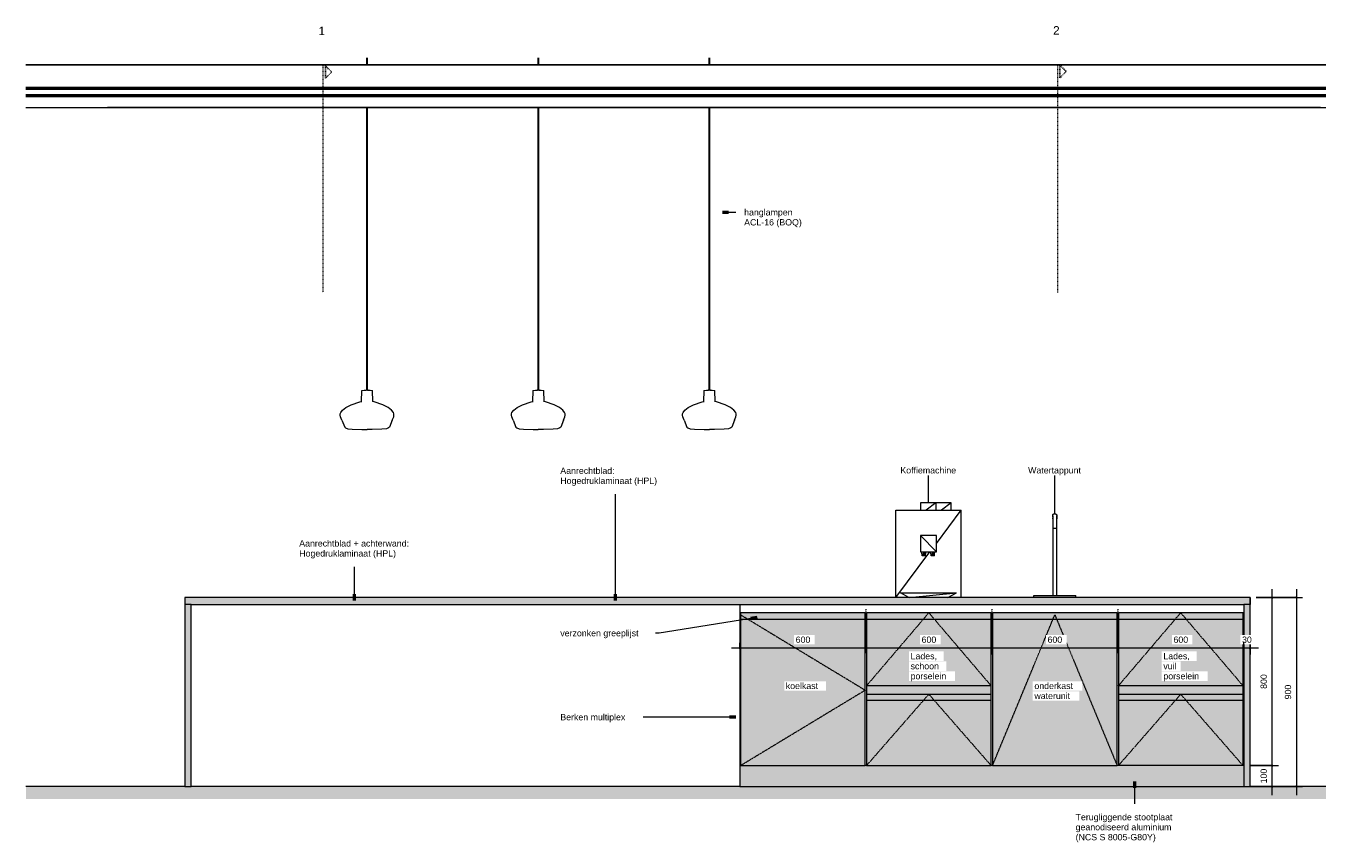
# Model space of a CAD drawing. Header units: millimetres. Extents: x 84717 to 122534, y -9418 to 31956.
# Tile 4 of 5: x 96852 to 103046, y 14711 to 18597. Entities that reach past the tile are written whole.
import ezdxf

# ---------------------------------------------------------------- set-up
doc = ezdxf.new("R2010")
doc.units = ezdxf.units.MM
for name, pattern in [('Dash Dot Dot Small', [7.9375, 3.175, -1.5875, 0, -1.5875, 0, -1.5875]), ('Dash_2_', [6.35, 3.175, -3.175]), ('Overhead xxSmall', [2.579688, 1.5875, -0.992188])]:
    doc.linetypes.add(name, pattern=pattern)
for name, color, linetype, lineweight in [('0-3', 90, 'Continuous', 5), ('A----M-', 8, 'Continuous', 5), ('A----M--20', 8, 'Continuous', 5), ('A09-C---1', 135, 'Dash_2_', 13), ('A09-C---2', 215, 'Dash_2_', 25), ('A09-C---3', 8, 'Dash_2_', 5), ('A09-NT--1', 7, 'Continuous', 50), ('A09-NT--2', 130, 'Continuous', 13), ('A09-NT--3', 7, 'Continuous', 13), ('A23-----1', 254, 'Continuous', 13), ('A23-----2', 250, 'Continuous', 13), ('A35-----1', 250, 'Continuous', 13), ('A35-----2', 7, 'Continuous', 50), ('A35-----3', 90, 'Continuous', 25), ('A59-----1', 8, 'Continuous', 5), ('A69-----1', 8, 'Continuous', 5), ('A79-Y--', 8, 'Continuous', 13), ('A99----', 1, 'Continuous', 5), ('A99-----2', 1, 'Continuous', 13), ('A99-----3', 1, 'Overhead xxSmall', 13), ('A99-----4', 1, 'Continuous', 25), ('A99-----5', 1, 'Dash Dot Dot Small', 5), ('A99--I-', 1, 'Continuous', 5), ('Detail Items-2', 255, 'Continuous', 5)]:
    doc.layers.add(name, color=color, linetype=linetype, lineweight=lineweight)
doc.styles.add('Arial', font='arial.ttf', dxfattribs={"height": 40})
doc.styles.add('Arial_1', font='arial.ttf', dxfattribs={"height": 30})
doc.dimstyles.new('TD_Diagonal_1_5_mm', dxfattribs={"dimscale": 304.8, "dimtxt": 30.607782, "dimasz": 0.026247, "dimexe": 0.098425, "dimexo": 0.098425, "dimgap": 0.052493, "dimtad": 1, "dimdec": 0, "dimzin": 0, "dimdsep": 46, "dimtxsty": 'Arial_1', "dimblk1": 'OBLIQUE', "dimblk2": 'OBLIQUE', "dimsah": 1, "dimcen": 0.09, "dimdle": 0.131234, "dimazin": 2, "dimtfac": 1, "dimtdec": 4, "dimtix": 1, "dimtmove": 0, "dimatfit": 3, "dimfxl": 1, "dimtvp": 1, "dimtfill": 1, "dimtolj": 1, "dimtzin": 0, "dimarcsym": 2})

# ---------------------------------------------------------------- blocks, each defined once
blk = doc.blocks.new('HSR-D_ABT_ARCH_Interieur_rvt-3-Pantry Standard B - Elevation 2')
at = {"layer": 'A23-----1'}
blk.add_hatch(color=256, dxfattribs=at).paths.add_polyline_path([(30722.3, 14916.7), (31114.4, 14916.7), (31114.4, 14975), (24920.5, 14975), (24920.5, 14916.7), (29565.9, 14916.7)])
at = {"layer": 'A23-----2'}
for p, q in [((25677.4, 14975), (24920.5, 14975)), ((28322.3, 14975), (25707.6, 14975)), ((31114.4, 14975), (30752.4, 14975))]:
    blk.add_line(p, q, dxfattribs=at)
at = {"layer": 'A35-----1'}
blk.add_line((24920.5, 18210), (31114.4, 18210), dxfattribs=at)
at = {"layer": 'A35-----2'}
for p, q in [((31114.4, 18300), (24920.5, 18300)), ((31114.4, 18265), (24920.5, 18265))]:
    blk.add_line(p, q, dxfattribs=at)
at = {"layer": 'A35-----3'}
blk.add_line((31114.4, 18413), (24920.5, 18413), dxfattribs=at)
blk = doc.blocks.new('750 Single biophilic lamp - 750 Single biophilic lamp-17191087-Pantry Standard B - Elevation 2')
at = {"layer": 'A79-Y--'}
for p, q in [((26543.1, 18446.5), (26543.1, 18413)), ((26548.1, 18413), (26548.1, 18446.5)), ((26543.1, 18210), (26543.1, 16863.6)), ((26548.1, 16863.6), (26548.1, 18210)), ((26519.5, 16861.4), (26518.2, 16809)), ((26520, 16861.9), (26531.5, 16863.1)), ((26531.5, 16863.1), (26540.6, 16863.6)), ((26541.2, 16863.6), (26540.6, 16863.6)), ((26540.6, 16863.6), (26541.2, 16863.6)), ((26544.7, 16863.6), (26541.9, 16863.6)), ((26543.2, 16863.6), (26543.1, 16863.6)), ((26548, 16863.6), (26544.7, 16863.6)), ((26550.6, 16863.6), (26559.7, 16863.1)), ((26559.7, 16863.1), (26571.2, 16861.9)), ((26573, 16808.8), (26571.7, 16861.4))]:
    blk.add_line(p, q, dxfattribs=at)
at = {"layer": 'A79-Y--', "flags": 128}
for points in [[(26550.6, 16863.6), (26548.7, 16863.6), (26544.7, 16863.6)], [(26548, 16863.6), (26550, 16863.6), (26550.6, 16863.6)], [(26425.9, 16719.9), (26418.7, 16736.1), (26417.3, 16744.2), (26417.9, 16750.9), (26420.1, 16757), (26428.8, 16768.4), (26444.5, 16780.1), (26470.5, 16792.9), (26511, 16807.1), (26520.3, 16809.6)], [(26665.3, 16719.9), (26672.5, 16736.1), (26673.9, 16744.2), (26673.2, 16750.9), (26671, 16757), (26662.4, 16768.4), (26646.6, 16780.1), (26620.7, 16792.9), (26580.1, 16807.1), (26570.8, 16809.6)], [(26425.9, 16719.9), (26439, 16686.6), (26442.8, 16683.6), (26453.6, 16679.7), (26475.2, 16676.8), (26520.8, 16675.1), (26545.6, 16675)], [(26665.3, 16719.9), (26652.2, 16686.6), (26648.4, 16683.6), (26637.6, 16679.7), (26616, 16676.8), (26570.4, 16675.1), (26545.6, 16675)]]:
    blk.add_lwpolyline(points, dxfattribs=at)
blk = doc.blocks.new('750 Single biophilic lamp - 750 Single biophilic lamp-V3-Pantry Standard B - Elevation 2')
at = {"layer": 'A79-Y--'}
for p, q in [((27359, 18446.5), (27359, 18413)), ((27364, 18413), (27364, 18446.5)), ((27359, 18210), (27359, 16863.6)), ((27364, 16863.6), (27364, 18210)), ((27335.4, 16861.4), (27334.1, 16809)), ((27335.9, 16861.9), (27347.4, 16863.1)), ((27347.4, 16863.1), (27356.5, 16863.6)), ((27357.1, 16863.6), (27356.5, 16863.6)), ((27356.5, 16863.6), (27357.1, 16863.6)), ((27360.6, 16863.6), (27357.8, 16863.6)), ((27359.2, 16863.6), (27359, 16863.6)), ((27364, 16863.6), (27360.6, 16863.6)), ((27366.5, 16863.6), (27375.6, 16863.1)), ((27375.6, 16863.1), (27387.1, 16861.9)), ((27388.9, 16808.8), (27387.6, 16861.4))]:
    blk.add_line(p, q, dxfattribs=at)
at = {"layer": 'A79-Y--', "flags": 128}
for points in [[(27366.5, 16863.6), (27364.6, 16863.6), (27360.6, 16863.6)], [(27364, 16863.6), (27365.9, 16863.6), (27366.5, 16863.6)], [(27241.8, 16719.9), (27234.6, 16736.1), (27233.2, 16744.2), (27233.9, 16750.9), (27236.1, 16757), (27244.7, 16768.4), (27260.5, 16780.1), (27286.4, 16792.9), (27327, 16807.1), (27336.2, 16809.6)], [(27481.2, 16719.9), (27488.4, 16736.1), (27489.8, 16744.2), (27489.1, 16750.9), (27486.9, 16757), (27478.3, 16768.4), (27462.6, 16780.1), (27436.6, 16792.9), (27396, 16807.1), (27386.7, 16809.6)], [(27241.8, 16719.9), (27254.9, 16686.6), (27258.7, 16683.6), (27269.5, 16679.7), (27291.1, 16676.8), (27336.7, 16675.1), (27361.5, 16675)], [(27481.2, 16719.9), (27468.1, 16686.6), (27464.3, 16683.6), (27453.5, 16679.7), (27431.9, 16676.8), (27386.3, 16675.1), (27361.5, 16675)]]:
    blk.add_lwpolyline(points, dxfattribs=at)
blk = doc.blocks.new('750 Single biophilic lamp - 750 Single biophilic lamp-V4-Pantry Standard B - Elevation 2')
at = {"layer": 'A79-Y--'}
for p, q in [((28173.9, 18446.5), (28173.9, 18413)), ((28178.9, 18413), (28178.9, 18446.5)), ((28173.9, 18210), (28173.9, 16863.6)), ((28178.9, 16863.6), (28178.9, 18210)), ((28150.3, 16861.4), (28149, 16809)), ((28150.8, 16861.9), (28162.3, 16863.1)), ((28162.3, 16863.1), (28171.4, 16863.6)), ((28172, 16863.6), (28171.4, 16863.6)), ((28171.4, 16863.6), (28172, 16863.6)), ((28175.5, 16863.6), (28172.7, 16863.6)), ((28174, 16863.6), (28173.9, 16863.6)), ((28178.9, 16863.6), (28175.5, 16863.6)), ((28181.4, 16863.6), (28190.5, 16863.1)), ((28190.5, 16863.1), (28202, 16861.9)), ((28203.8, 16808.8), (28202.5, 16861.4))]:
    blk.add_line(p, q, dxfattribs=at)
at = {"layer": 'A79-Y--', "flags": 128}
for points in [[(28181.4, 16863.6), (28179.5, 16863.6), (28175.5, 16863.6)], [(28178.9, 16863.6), (28180.8, 16863.6), (28181.4, 16863.6)], [(28056.7, 16719.9), (28049.5, 16736.1), (28048.1, 16744.2), (28048.7, 16750.9), (28051, 16757), (28059.6, 16768.4), (28075.3, 16780.1), (28101.3, 16792.9), (28141.8, 16807.1), (28151.1, 16809.6)], [(28296.1, 16719.9), (28303.3, 16736.1), (28304.7, 16744.2), (28304, 16750.9), (28301.8, 16757), (28293.2, 16768.4), (28277.4, 16780.1), (28251.5, 16792.9), (28210.9, 16807.1), (28201.6, 16809.6)], [(28056.7, 16719.9), (28069.8, 16686.6), (28073.6, 16683.6), (28084.4, 16679.7), (28106, 16676.8), (28151.6, 16675.1), (28176.4, 16675)], [(28296.1, 16719.9), (28283, 16686.6), (28279.2, 16683.6), (28268.4, 16679.7), (28246.8, 16676.8), (28201.2, 16675.1), (28176.4, 16675)]]:
    blk.add_lwpolyline(points, dxfattribs=at)
blk = doc.blocks.new('Koffiemachine - Koffiemachine-18252382-Pantry Standard B - Elevation 2')
at = {"layer": 'A69-----1'}
for p, q in [((29065.4, 16291.7), (29376, 16291.7)), ((29065.4, 15875), (29065.4, 16291.7)), ((29255.7, 16326.3), (29182.5, 16326.3)), ((29182.5, 16326.3), (29182.5, 16291.7)), ((29255.7, 16326.3), (29209.6, 16291.7)), ((29328.8, 16326.3), (29255.7, 16326.3)), ((29255.7, 16326.3), (29255.7, 16291.7)), ((29257.9, 16133.4), (29376, 16291.7)), ((29328.8, 16326.3), (29282.7, 16291.7)), ((29328.8, 16291.7), (29328.8, 16326.3)), ((29376, 15875), (29376, 16291.7)), ((29257.9, 16092.5), (29182.2, 16171)), ((29182.2, 16171), (29182.2, 16092.5)), ((29257.9, 16171), (29182.2, 16171)), ((29257.9, 16092.5), (29257.9, 16171)), ((29065.4, 15875), (29227.5, 16092.5)), ((29182.2, 16092.5), (29257.9, 16092.5)), ((29190.9, 16074.4), (29189.5, 16092.3)), ((29198.4, 16092.3), (29189.5, 16092.3)), ((29198.4, 16092.3), (29190.9, 16074.4)), ((29198.4, 16074.4), (29190.9, 16074.4)), ((29207.3, 16092.3), (29198.4, 16074.4)), ((29207.3, 16092.3), (29198.4, 16092.3)), ((29198.4, 16092.3), (29198.4, 16074.4)), ((29205.9, 16074.4), (29198.4, 16074.4)), ((29205.9, 16074.4), (29207.3, 16092.3)), ((29233.4, 16074.4), (29232.1, 16092.3)), ((29240.9, 16092.3), (29232.1, 16092.3)), ((29240.9, 16092.3), (29233.4, 16074.4)), ((29240.9, 16074.4), (29233.4, 16074.4)), ((29249.8, 16092.3), (29240.9, 16074.4)), ((29249.8, 16092.3), (29240.9, 16092.3)), ((29240.9, 16092.3), (29240.9, 16074.4)), ((29248.5, 16074.4), (29240.9, 16074.4)), ((29248.5, 16074.4), (29249.8, 16092.3)), ((29086.6, 15898), (29353.8, 15898.2)), ((29127.4, 15875), (29086.6, 15898)), ((29127.7, 15875), (29353.8, 15898.2)), ((29312.6, 15875), (29353.8, 15898.2))]:
    blk.add_line(p, q, dxfattribs=at)
blk = doc.blocks.new('Watertappunt - Watertappunt-18272390-Pantry Standard B - Elevation 2')
at = {"layer": 'A59-----1'}
for p, q in [((29812.2, 16254.1), (29812.2, 16254.2)), ((29812.2, 16250), (29812.2, 16205)), ((29832.2, 16205), (29832.2, 16250)), ((29812.2, 16205), (29812.2, 15885)), ((29822.2, 16205), (29812.2, 16205)), ((29832.2, 16205), (29822.2, 16205)), ((29832.2, 15885), (29832.2, 16205)), ((29722.2, 15885), (29922.2, 15885)), ((29722.2, 15875), (29722.2, 15885)), ((29922.2, 15875), (29922.2, 15885))]:
    blk.add_line(p, q, dxfattribs=at)
at = {"layer": 'A59-----1', "flags": 128}
for points in [[(29812.2, 16265), (29812.2, 16265.4), (29812.2, 16265.8), (29812.2, 16266.2), (29812.3, 16266.6), (29812.4, 16267), (29812.4, 16267.4), (29812.6, 16267.8), (29812.7, 16268.1), (29812.8, 16268.5), (29813, 16268.9), (29813.1, 16269.3), (29813.3, 16269.6), (29813.5, 16270), (29813.7, 16270.3), (29813.9, 16270.6), (29814.1, 16271), (29814.4, 16271.3), (29814.6, 16271.6), (29814.9, 16271.9), (29815.2, 16272.2), (29815.5, 16272.4), (29815.8, 16272.7), (29816.1, 16273), (29816.4, 16273.2), (29816.8, 16273.4), (29817.1, 16273.6), (29817.4, 16273.8), (29817.8, 16274), (29818.2, 16274.2), (29818.5, 16274.3), (29818.9, 16274.5), (29819.3, 16274.6), (29819.7, 16274.7), (29820.1, 16274.8), (29820.5, 16274.9), (29820.9, 16274.9), (29821.3, 16275), (29821.7, 16275), (29822.1, 16275)], [(29812.2, 16265), (29812.2, 16265), (29812.2, 16265), (29812.2, 16264.9), (29812.2, 16264.8), (29812.2, 16264.7), (29812.2, 16264.6), (29812.2, 16264.4), (29812.2, 16264.2), (29812.2, 16264), (29812.2, 16263.8), (29812.2, 16263.6), (29812.2, 16263.3), (29812.2, 16263), (29812.2, 16262.7), (29812.2, 16262.4), (29812.2, 16262), (29812.2, 16261.7), (29812.2, 16261.3), (29812.2, 16260.9), (29812.2, 16260.5), (29812.2, 16260), (29812.2, 16259.6), (29812.2, 16259.1), (29812.2, 16258.6), (29812.2, 16258.1), (29812.2, 16257.6), (29812.2, 16257.1), (29812.2, 16256.5), (29812.2, 16256), (29812.2, 16255.4), (29812.2, 16254.9), (29812.2, 16254.3), (29812.2, 16253.7), (29812.2, 16253.1), (29812.2, 16252.5), (29812.2, 16252), (29812.2, 16251.4), (29812.2, 16250.8), (29812.2, 16250.2), (29812.2, 16250)], [(29812.2, 16258.1), (29812.2, 16258.5), (29812.2, 16259), (29812.2, 16259.4), (29812.2, 16259.9), (29812.2, 16260.3), (29812.2, 16260.8), (29812.2, 16261.2), (29812.2, 16261.6), (29812.2, 16261.9), (29812.2, 16262.3), (29812.2, 16262.6), (29812.2, 16262.9), (29812.2, 16263.2), (29812.2, 16263.5), (29812.2, 16263.8), (29812.2, 16264), (29812.2, 16264.2), (29812.2, 16264.4), (29812.2, 16264.5), (29812.2, 16264.7), (29812.2, 16264.8), (29812.2, 16264.9)], [(29812.2, 16250), (29812.2, 16250.6), (29812.2, 16251.2), (29812.2, 16251.8), (29812.2, 16252.4), (29812.2, 16253), (29812.2, 16253.6), (29812.2, 16254.1)], [(29822.2, 16275), (29822.6, 16275), (29823, 16275), (29823.4, 16274.9), (29823.8, 16274.9), (29824.1, 16274.8), (29824.5, 16274.7), (29824.9, 16274.6), (29825.3, 16274.5), (29825.7, 16274.4), (29826.1, 16274.2), (29826.4, 16274), (29826.8, 16273.9), (29827.1, 16273.7), (29827.5, 16273.5), (29827.8, 16273.3), (29828.1, 16273), (29828.5, 16272.8), (29828.8, 16272.5), (29829.1, 16272.2), (29829.3, 16272), (29829.6, 16271.7), (29829.9, 16271.4), (29830.1, 16271.1), (29830.4, 16270.7), (29830.6, 16270.4), (29830.8, 16270.1), (29831, 16269.7), (29831.2, 16269.4), (29831.3, 16269), (29831.5, 16268.6), (29831.6, 16268.2), (29831.7, 16267.9)], [(29831.7, 16267.9), (29831.9, 16267.5), (29831.9, 16267.1), (29832, 16266.7), (29832.1, 16266.3), (29832.1, 16265.9), (29832.2, 16265.5), (29832.2, 16265.1)], [(29832.2, 16250), (29832.2, 16250.6), (29832.2, 16251.2), (29832.2, 16251.8), (29832.2, 16252.4), (29832.2, 16253), (29832.2, 16253.6), (29832.2, 16254.1), (29832.2, 16254.7), (29832.2, 16255.3), (29832.2, 16255.8), (29832.2, 16256.4), (29832.2, 16256.9), (29832.2, 16257.5), (29832.2, 16258), (29832.2, 16258.5), (29832.2, 16259), (29832.2, 16259.4), (29832.2, 16259.9), (29832.2, 16260.3), (29832.2, 16260.8), (29832.2, 16261.2), (29832.2, 16261.6), (29832.2, 16261.9), (29832.2, 16262.3), (29832.2, 16262.6), (29832.2, 16262.9), (29832.2, 16263.2), (29832.2, 16263.5), (29832.2, 16263.8), (29832.2, 16264), (29832.2, 16264.2), (29832.2, 16264.4), (29832.2, 16264.5), (29832.2, 16264.7), (29832.2, 16264.8), (29832.2, 16264.9), (29832.2, 16264.9), (29832.2, 16265), (29832.2, 16265), (29832.2, 16265)], [(29832.2, 16264.8), (29832.2, 16264.7), (29832.2, 16264.6), (29832.2, 16264.4), (29832.2, 16264.2), (29832.2, 16264), (29832.2, 16263.8), (29832.2, 16263.6), (29832.2, 16263.3), (29832.2, 16263), (29832.2, 16262.7), (29832.2, 16262.4), (29832.2, 16262), (29832.2, 16261.7), (29832.2, 16261.3), (29832.2, 16260.9), (29832.2, 16260.5), (29832.2, 16260), (29832.2, 16259.6), (29832.2, 16259.1), (29832.2, 16258.6), (29832.2, 16258.1), (29832.2, 16257.6), (29832.2, 16257.1), (29832.2, 16256.5), (29832.2, 16256), (29832.2, 16255.4), (29832.2, 16254.9), (29832.2, 16254.3), (29832.2, 16253.7), (29832.2, 16253.1), (29832.2, 16252.5), (29832.2, 16252), (29832.2, 16251.4), (29832.2, 16250.8), (29832.2, 16250.2)]]:
    blk.add_lwpolyline(points, dxfattribs=at)
blk = doc.blocks.new('Detail View - Detail - Detail Number-13476530-Pantry Standard B - Elevation 2')
at = {"layer": 'A09-C---2'}
for p, q in [((26346.8, 18408.3), (26376.8, 18378.3)), ((26346.8, 18408.3), (26346.8, 18348.3)), ((26346.8, 18348.3), (26376.8, 18378.3))]:
    blk.add_line(p, q, dxfattribs=at)
blk = doc.blocks.new('DIMBLOCK16-Pantry Standard B - Elevation 2')
at = {"layer": 'A----M--20', "lineweight": 35}
for p, q in [((102653.8, 15634.8), (102649.8, 15630.8)), ((102653.8, 15634.8), (102657.8, 15638.8)), ((102683.8, 15634.8), (102679.8, 15630.8)), ((102683.8, 15634.8), (102687.8, 15638.8))]:
    blk.add_line(p, q, dxfattribs=at)
at = {"layer": 'A----M--20'}
for p, q in [((102653.8, 15610.2), (102653.8, 15664.8)), ((102723.8, 15634.8), (102653.8, 15634.8)), ((102653.8, 15634.8), (102653.8, 15610.2)), ((102683.8, 15659.1), (102683.8, 15604.8)), ((102683.8, 15634.8), (102683.8, 15659.1))]:
    blk.add_line(p, q, dxfattribs=at)
at = {"layer": 'A----M--20', "color": 0, "insert": (102645.7, 15689.7), "char_height": 30, "width": 55.377, "attachment_point": 1, "line_spacing_factor": 0.941778, "style": 'Arial_1', "bg_fill": 3, "box_fill_scale": 1.25, "bg_fill_color": 256, "bg_fill_true_color": 13158600, "bg_fill_transparency": 0}
blk.add_mtext('30', dxfattribs=at)
blk = doc.blocks.new('_Oblique')
at = {"color": 0, "linetype": 'ByBlock', "lineweight": -2}
blk.add_line((-0.5, -0.5), (0.5, 0.5), dxfattribs=at)
blk = doc.blocks.new('DIMBLOCK17-Pantry Standard B - Elevation 2')
at = {"layer": 'A----M--20', "lineweight": 35}
for p, q in [((102053.8, 15634.8), (102049.8, 15630.8)), ((102053.8, 15634.8), (102057.8, 15638.8)), ((102653.8, 15634.8), (102649.8, 15630.8)), ((102653.8, 15634.8), (102657.8, 15638.8))]:
    blk.add_line(p, q, dxfattribs=at)
at = {"layer": 'A----M--20'}
for p, q in [((102053.8, 15610.2), (102053.8, 15664.8)), ((102653.8, 15634.8), (102053.8, 15634.8)), ((102053.8, 15634.8), (102053.8, 15610.2)), ((102653.8, 15610.2), (102653.8, 15664.8)), ((102653.8, 15634.8), (102653.8, 15610.2))]:
    blk.add_line(p, q, dxfattribs=at)
at = {"layer": 'A----M--20', "color": 0, "insert": (102319.1, 15689.7), "char_height": 30, "width": 83.065, "attachment_point": 1, "line_spacing_factor": 0.941778, "style": 'Arial_1', "bg_fill": 3, "box_fill_scale": 1.25, "bg_fill_color": 256, "bg_fill_true_color": 13158600, "bg_fill_transparency": 0}
blk.add_mtext('600', dxfattribs=at)
blk = doc.blocks.new('DIMBLOCK18-Pantry Standard B - Elevation 2')
at = {"layer": 'A----M--20'}
for p, q in [((101453.8, 15790.2), (101453.8, 15604.8)), ((101453.8, 15634.8), (101453.8, 15790.2)), ((102053.8, 15634.8), (101453.8, 15634.8)), ((102053.8, 15610.2), (102053.8, 15664.8)), ((102053.8, 15634.8), (102053.8, 15610.2))]:
    blk.add_line(p, q, dxfattribs=at)
at = {"layer": 'A----M--20', "lineweight": 35}
for p, q in [((101453.8, 15634.8), (101449.8, 15630.8)), ((101453.8, 15634.8), (101457.8, 15638.8)), ((102053.8, 15634.8), (102049.8, 15630.8)), ((102053.8, 15634.8), (102057.8, 15638.8))]:
    blk.add_line(p, q, dxfattribs=at)
at = {"layer": 'A----M--20', "color": 0, "insert": (101719.1, 15689.7), "char_height": 30, "width": 83.065, "attachment_point": 1, "line_spacing_factor": 0.941778, "style": 'Arial_1', "bg_fill": 3, "box_fill_scale": 1.25, "bg_fill_color": 256, "bg_fill_true_color": 13158600, "bg_fill_transparency": 0}
blk.add_mtext('600', dxfattribs=at)
blk = doc.blocks.new('DIMBLOCK19-Pantry Standard B - Elevation 2')
at = {"layer": 'A----M--20'}
for p, q in [((101453.8, 15790.2), (101453.8, 15604.8)), ((101453.8, 15634.8), (101453.8, 15790.2)), ((100853.8, 15610.2), (100853.8, 15664.8)), ((101453.8, 15634.8), (100853.8, 15634.8)), ((100853.8, 15634.8), (100853.8, 15610.2))]:
    blk.add_line(p, q, dxfattribs=at)
at = {"layer": 'A----M--20', "lineweight": 35}
for p, q in [((100853.8, 15634.8), (100849.8, 15630.8)), ((100853.8, 15634.8), (100857.8, 15638.8)), ((101453.8, 15634.8), (101449.8, 15630.8)), ((101453.8, 15634.8), (101457.8, 15638.8))]:
    blk.add_line(p, q, dxfattribs=at)
at = {"layer": 'A----M--20', "color": 0, "insert": (101119.1, 15689.7), "char_height": 30, "width": 83.065, "attachment_point": 1, "line_spacing_factor": 0.941778, "style": 'Arial_1', "bg_fill": 3, "box_fill_scale": 1.25, "bg_fill_color": 256, "bg_fill_true_color": 13158600, "bg_fill_transparency": 0}
blk.add_mtext('600', dxfattribs=at)
blk = doc.blocks.new('DIMBLOCK20-Pantry Standard B - Elevation 2')
at = {"layer": 'A----M--20'}
for p, q in [((100853.8, 15634.8), (100213.8, 15634.8)), ((100253.8, 15659.1), (100253.8, 15604.8)), ((100253.8, 15634.8), (100253.8, 15659.1)), ((100853.8, 15610.2), (100853.8, 15664.8)), ((100853.8, 15634.8), (100853.8, 15610.2))]:
    blk.add_line(p, q, dxfattribs=at)
at = {"layer": 'A----M--20', "lineweight": 35}
for p, q in [((100253.8, 15634.8), (100249.8, 15630.8)), ((100253.8, 15634.8), (100257.8, 15638.8)), ((100853.8, 15634.8), (100849.8, 15630.8)), ((100853.8, 15634.8), (100857.8, 15638.8))]:
    blk.add_line(p, q, dxfattribs=at)
at = {"layer": 'A----M--20', "color": 0, "insert": (100519.1, 15689.7), "char_height": 30, "width": 83.065, "attachment_point": 1, "line_spacing_factor": 0.941778, "style": 'Arial_1', "bg_fill": 3, "box_fill_scale": 1.25, "bg_fill_color": 256, "bg_fill_true_color": 13158600, "bg_fill_transparency": 0}
blk.add_mtext('600', dxfattribs=at)
blk = doc.blocks.new('DIMBLOCK21-Pantry Standard B - Elevation 2')
at = {"layer": 'A----M--20'}
for p, q in [((102683.8, 15075), (102818.9, 15075)), ((102788.9, 15075), (102683.8, 15075)), ((102788.9, 14935), (102788.9, 15075)), ((102683.8, 14975), (102818.9, 14975)), ((102788.9, 14975), (102683.8, 14975))]:
    blk.add_line(p, q, dxfattribs=at)
at = {"layer": 'A----M--20', "lineweight": 35}
for p, q in [((102788.9, 15075), (102784.9, 15079)), ((102788.9, 15075), (102792.9, 15071)), ((102788.9, 14975), (102784.9, 14979)), ((102788.9, 14975), (102792.9, 14971))]:
    blk.add_line(p, q, dxfattribs=at)
at = {"layer": 'A----M--20', "color": 0, "insert": (102734, 14990.4), "char_height": 30, "width": 83.065, "attachment_point": 1, "rotation": 90, "line_spacing_factor": 0.941778, "style": 'Arial_1', "bg_fill": 3, "box_fill_scale": 1.25, "bg_fill_color": 256, "bg_fill_true_color": 13158600, "bg_fill_transparency": 0}
blk.add_mtext('100', dxfattribs=at)
blk = doc.blocks.new('DIMBLOCK22-Pantry Standard B - Elevation 2')
at = {"layer": 'A----M--20'}
for p, q in [((102713.9, 15875), (102818.9, 15875)), ((102788.9, 15875), (102713.9, 15875)), ((102788.9, 15075), (102788.9, 15915)), ((102683.8, 15075), (102818.9, 15075)), ((102788.9, 15075), (102683.8, 15075))]:
    blk.add_line(p, q, dxfattribs=at)
at = {"layer": 'A----M--20', "lineweight": 35}
for p, q in [((102788.9, 15875), (102784.9, 15879)), ((102788.9, 15875), (102792.9, 15871)), ((102788.9, 15075), (102784.9, 15079)), ((102788.9, 15075), (102792.9, 15071))]:
    blk.add_line(p, q, dxfattribs=at)
at = {"layer": 'A----M--20', "color": 0, "insert": (102734, 15440.4), "char_height": 30, "width": 83.065, "attachment_point": 1, "rotation": 90, "line_spacing_factor": 0.941778, "style": 'Arial_1', "bg_fill": 3, "box_fill_scale": 1.25, "bg_fill_color": 256, "bg_fill_true_color": 13158600, "bg_fill_transparency": 0}
blk.add_mtext('800', dxfattribs=at)
blk = doc.blocks.new('DIMBLOCK23-Pantry Standard B - Elevation 2')
at = {"layer": 'A----M--20'}
for p, q in [((102713.9, 15875), (102934.6, 15875)), ((102904.6, 15875), (102713.9, 15875)), ((102904.6, 15915), (102904.6, 14935)), ((102683.8, 14975), (102934.6, 14975)), ((102904.6, 14975), (102683.8, 14975))]:
    blk.add_line(p, q, dxfattribs=at)
at = {"layer": 'A----M--20', "lineweight": 35}
for p, q in [((102904.6, 15875), (102900.6, 15879)), ((102904.6, 15875), (102908.6, 15871)), ((102904.6, 14975), (102900.6, 14979)), ((102904.6, 14975), (102908.6, 14971))]:
    blk.add_line(p, q, dxfattribs=at)
at = {"layer": 'A----M--20', "color": 0, "insert": (102849.7, 15390.4), "char_height": 30, "width": 83.065, "attachment_point": 1, "rotation": 90, "line_spacing_factor": 0.941778, "style": 'Arial_1', "bg_fill": 3, "box_fill_scale": 1.25, "bg_fill_color": 256, "bg_fill_true_color": 13158600, "bg_fill_transparency": 0}
blk.add_mtext('900', dxfattribs=at)

msp = doc.modelspace()

# ---------------------------------------------------------------- hatches: boundary and pattern name
at = {"layer": 'Detail Items-2'}
for points in [[(99174.7, 15843), (102683.9, 15843), (102683.9, 15875), (97608.9, 15875), (97608.9, 15843), (98400.4, 15843)], [(97608.9, 14975), (97639, 14975), (97639, 15843), (97608.9, 15843)], [(100850.8, 15075), (100850.8, 15803), (100256.8, 15803), (100256.8, 15075)], [(101497.4, 15075), (102050.8, 15075), (102050.8, 15803), (101456.8, 15803), (101456.8, 15075)], [(102653.8, 14975), (102683.9, 14975), (102683.9, 15843), (102653.8, 15843), (102653.8, 15799.1)], [(101410.6, 15415), (101450.8, 15415), (101450.8, 15455), (100856.8, 15455), (100856.8, 15415)], [(102650.8, 15415), (102650.8, 15455), (102056.8, 15455), (102056.8, 15415)], [(101497.4, 14975), (102653.8, 14975), (102653.8, 15075), (100253.8, 15075), (100253.8, 14975), (101456.8, 14975)]]:
    msp.add_hatch(color=256, dxfattribs=at).paths.add_polyline_path(points)
h = msp.add_hatch(color=256, dxfattribs=at)
h.paths.add_polyline_path([(100856.8, 15075), (101450.8, 15075), (101450.8, 15415), (100856.8, 15415)])
h.paths.add_polyline_path([(101410.6, 15455), (101450.8, 15455), (101450.8, 15803), (100856.8, 15803), (100856.8, 15455)])
h = msp.add_hatch(color=256, dxfattribs=at)
h.paths.add_polyline_path([(102056.8, 15075), (102650.8, 15075), (102650.8, 15415), (102056.8, 15415)])
h.paths.add_polyline_path([(102650.8, 15455), (102650.8, 15803), (102056.8, 15803), (102056.8, 15455)])

# ---------------------------------------------------------------- linework, layer by layer
at = {"layer": 'A09-C---1'}
for p, q in [((98266, 18408.3), (98266, 17328)), ((101766, 18410.9), (101766, 17328))]:
    msp.add_line(p, q, dxfattribs=at)
at = {"layer": 'A09-NT--1'}
for p, q in [((100169.8, 17710.1), (100199.8, 17710.1)), ((98417, 15860.9), (98417, 15890.9)), ((99661, 15860.9), (99661, 15890.9)), ((100335.1, 15780.3), (100305.4, 15775.5)), ((100234.4, 15305.7), (100204.4, 15305.7)), ((102133.2, 14999.5), (102133.2, 14969.5))]:
    msp.add_line(p, q, dxfattribs=at)
at = {"layer": 'A09-NT--2'}
for p, q in [((100169.8, 17710.1), (100233.6, 17710.1)), ((99661, 15860.9), (99661, 16367.6)), ((98417, 15860.9), (98417, 16021.6)), ((99868.6, 15705.7), (99805.5, 15705.7)), ((99868.6, 15305.7), (99756.5, 15305.7)), ((100234.4, 15305.7), (99868.6, 15305.7)), ((102133.2, 14999.5), (102133.2, 14892.9))]:
    msp.add_line(p, q, dxfattribs=at)
at = {"layer": 'A99----'}
for p, q in [((97639, 15843), (97608.9, 15843)), ((97608.9, 15843), (97608.9, 14975)), ((97639, 14975), (97639, 15843)), ((100253.8, 15843), (100253.8, 15075)), ((100850.8, 15803), (100256.8, 15803)), ((100256.8, 15803), (100256.8, 15075)), ((100850.8, 15075), (100850.8, 15803)), ((101450.8, 15803), (100856.8, 15803)), ((100856.8, 15803), (100856.8, 15455)), ((101450.8, 15455), (101450.8, 15803)), ((102050.8, 15803), (101456.8, 15803)), ((101456.8, 15803), (101456.8, 15075)), ((102050.8, 15075), (102050.8, 15803)), ((102650.8, 15803), (102056.8, 15803)), ((102056.8, 15803), (102056.8, 15455)), ((102650.8, 15455), (102650.8, 15803)), ((102683.9, 15843), (102653.8, 15843)), ((102653.8, 15843), (102653.8, 14975)), ((102683.9, 14975), (102683.9, 15843)), ((101450.8, 15455), (100856.8, 15455)), ((100856.8, 15455), (100856.8, 15415)), ((101450.8, 15415), (101450.8, 15455)), ((102650.8, 15455), (102056.8, 15455)), ((102056.8, 15455), (102056.8, 15415)), ((102650.8, 15415), (102650.8, 15455)), ((100856.8, 15415), (100856.8, 15075)), ((100856.8, 15415), (101450.8, 15415)), ((101450.8, 15075), (101450.8, 15415)), ((102056.8, 15415), (102056.8, 15075)), ((102056.8, 15415), (102650.8, 15415)), ((102650.8, 15075), (102650.8, 15415)), ((100256.8, 15075), (100850.8, 15075)), ((100856.8, 15075), (101450.8, 15075)), ((101456.8, 15075), (102050.8, 15075)), ((97608.9, 14975), (97639, 14975)), ((102653.8, 14975), (102683.9, 14975))]:
    msp.add_line(p, q, dxfattribs=at)
at = {"layer": 'A99-----2'}
for p, q in [((102683.9, 15875), (97608.9, 15875)), ((97608.9, 15875), (97608.9, 15843)), ((102683.9, 15843), (102683.9, 15875)), ((97639, 15843), (102653.8, 15843)), ((100256.8, 15075), (100253.8, 15075)), ((100253.8, 15075), (100253.8, 14975)), ((100856.8, 15075), (100850.8, 15075)), ((101456.8, 15075), (101450.8, 15075)), ((102653.8, 15075), (102050.8, 15075)), ((100253.8, 14975), (102653.8, 14975))]:
    msp.add_line(p, q, dxfattribs=at)
at = {"layer": 'A99-----3'}
for p, q in [((100856.8, 15455), (101153.8, 15803)), ((101450.8, 15455), (101153.8, 15803)), ((102056.8, 15455), (102353.8, 15803)), ((102650.8, 15455), (102353.8, 15803)), ((100253.8, 15773), (102653.8, 15773)), ((100256.8, 15793.2), (100850.8, 15434.1)), ((101456.8, 15075), (101753.8, 15793.2)), ((101753.8, 15793.2), (102050.8, 15075)), ((100850.8, 15434.1), (100256.8, 15075)), ((100856.8, 15075), (101153.8, 15415)), ((101450.8, 15385), (100856.8, 15385)), ((101450.8, 15075), (101153.8, 15415)), ((102056.8, 15075), (102353.8, 15415)), ((102650.8, 15385), (102056.8, 15385)), ((102650.8, 15075), (102353.8, 15415))]:
    msp.add_line(p, q, dxfattribs=at)
at = {"layer": 'A99-----4'}
for p, q in [((97240.4, 18300), (102940.4, 18300)), ((102900.4, 18265), (97180.4, 18265)), ((97240.4, 18210), (103020.4, 18210)), ((102683.8, 15843), (102683.8, 15875))]:
    msp.add_line(p, q, dxfattribs=at)
at = {"layer": 'A99-----5'}
for p, q in [((100853.8, 15820.2), (100853.8, 15640.2)), ((101453.8, 15820.2), (101453.8, 15640.2)), ((102053.8, 15820.2), (102053.8, 15640.2))]:
    msp.add_line(p, q, dxfattribs=at)
at = {"layer": 'A99--I-'}
for p, q in [((101152.1, 16326.3), (101152.1, 16457.3)), ((101753.6, 16275), (101753.6, 16457.3))]:
    msp.add_line(p, q, dxfattribs=at)

# ---------------------------------------------------------------- block references
at = {"layer": '0-3'}
msp.add_blockref('HSR-D_ABT_ARCH_Interieur_rvt-3-Pantry Standard B - Elevation 2', (71931.4, 0), dxfattribs=at)
at = {"layer": 'A09-C---2'}
for p in [(71931.4, 0), (75431.4, 2.6)]:
    msp.add_blockref('Detail View - Detail - Detail Number-13476530-Pantry Standard B - Elevation 2', p, dxfattribs=at)
at = {"layer": 'A59-----1'}
msp.add_blockref('Watertappunt - Watertappunt-18272390-Pantry Standard B - Elevation 2', (71931.4, 0), dxfattribs=at)
at = {"layer": 'A69-----1'}
msp.add_blockref('Koffiemachine - Koffiemachine-18252382-Pantry Standard B - Elevation 2', (71931.4, 0), dxfattribs=at)
at = {"layer": 'A79-Y--'}
for name in ['750 Single biophilic lamp - 750 Single biophilic lamp-17191087-Pantry Standard B - Elevation 2', '750 Single biophilic lamp - 750 Single biophilic lamp-V3-Pantry Standard B - Elevation 2', '750 Single biophilic lamp - 750 Single biophilic lamp-V4-Pantry Standard B - Elevation 2']:
    msp.add_blockref(name, (71931.4, 0), dxfattribs=at)

# ---------------------------------------------------------------- texts
at = {"layer": 'A09-C---3', "char_height": 40, "width": 38.481, "attachment_point": 1, "style": 'Arial'}
for s, insert in [('1', (98245.8, 18594.1)), ('2', (101745.8, 18596.7))]:
    msp.add_mtext(s, dxfattribs=dict(at, insert=insert))
at = {"layer": 'A09-NT--3', "insert": (101852.9, 14844.5), "char_height": 30, "width": 564.388, "attachment_point": 1, "style": 'Arial_1', "bg_fill": 3, "box_fill_scale": 1.25, "bg_fill_color": 256, "bg_fill_true_color": 13158600, "bg_fill_transparency": 0}
msp.add_mtext('Terugliggende stootplaat ', dxfattribs=at)

# ---------------------------------------------------------------- next in the draw order: texts
at = {"layer": 'A09-NT--3', "char_height": 30, "attachment_point": 1, "style": 'Arial_1', "bg_fill": 3, "box_fill_scale": 1.25, "bg_fill_color": 256, "bg_fill_true_color": 13158600, "bg_fill_transparency": 0}
for s, insert, width in [('hanglampen', (100273.6, 17725.1), 277.384), ('Aanrechtblad: ', (99397.7, 16494.5), 325.485), ('Aanrechtblad + achterwand: ', (98153.8, 16148.5), 638.143), ('verzonken greeplijst', (99397.7, 15720.7), 445.738), ('koelkast', (100472, 15469.6), 184.388), ('onderkast', (101656.5, 15469.6), 221.266), ('Berken multiplex ', (99397.7, 15320.7), 386.413), ('geanodiseerd aluminium ', (101852.9, 14796.9), 564.388)]:
    msp.add_mtext(s, dxfattribs=dict(at, insert=insert, width=width))
at = {"layer": 'A99--I-', "char_height": 30, "attachment_point": 1, "style": 'Arial_1', "bg_fill": 3, "box_fill_scale": 1.25, "bg_fill_color": 256, "bg_fill_true_color": 13158600, "bg_fill_transparency": 0}
for s, insert, width in [('Koffiemachine', (101017.8, 16496.5), 323.882), ('Watertappunt', (101626.6, 16496.5), 306.245)]:
    msp.add_mtext(s, dxfattribs=dict(at, insert=insert, width=width))

# ---------------------------------------------------------------- next in the draw order: dimensions: what is measured, and where the dimension line sits
at = {"layer": 'A----M-'}
dim = msp.add_linear_dim(base=(102653.8, 15634.8), p1=(102683.8, 15629.1), p2=(102653.8, 15640.2), dimstyle='TD_Diagonal_1_5_mm', override={"dimpost": '<>', "dimfxl": 31.959031}, dxfattribs=at)
dim.commit()
dim.dimension.update_dxf_attribs({"geometry": 'DIMBLOCK16-Pantry Standard B - Elevation 2', "text_midpoint": (102668.8, 15666.1)})
dim = msp.add_linear_dim(base=(102788.9, 15075), p1=(102653.8, 14975), p2=(102653.8, 15075), angle=90, dimstyle='TD_Diagonal_1_5_mm', override={"dimpost": '<>', "dimfxl": 100}, dxfattribs=at)
dim.commit()
dim.dimension.update_dxf_attribs({"geometry": 'DIMBLOCK21-Pantry Standard B - Elevation 2', "text_midpoint": (102757.6, 15025)})

# ---------------------------------------------------------------- next in the draw order: texts
at = {"layer": 'A09-NT--3', "char_height": 30, "attachment_point": 1, "style": 'Arial_1', "bg_fill": 3, "box_fill_scale": 1.25, "bg_fill_color": 256, "bg_fill_true_color": 13158600, "bg_fill_transparency": 0}
for s, insert, width in [('ACL-16 (BOQ)', (100273.6, 17677.5), 338.312), ('Hogedruklaminaat (HPL)', (99397.7, 16446.8), 557.974), ('Hogedruklaminaat (HPL)', (98153.8, 16100.8), 557.974), ('waterunit', (101656.5, 15421.9), 206.835), ('(NCS S 8005-G80Y)', (101852.9, 14749.3), 469.789)]:
    msp.add_mtext(s, dxfattribs=dict(at, insert=insert, width=width))

# ---------------------------------------------------------------- next in the draw order: dimensions: what is measured, and where the dimension line sits
at = {"layer": 'A----M-'}
dim = msp.add_linear_dim(base=(102053.8, 15634.8), p1=(102653.8, 15640.2), p2=(102053.8, 15640.2), dimstyle='TD_Diagonal_1_5_mm', override={"dimpost": '<>', "dimfxl": 600}, dxfattribs=at)
dim.commit()
dim.dimension.update_dxf_attribs({"geometry": 'DIMBLOCK17-Pantry Standard B - Elevation 2', "text_midpoint": (102353.8, 15666.1)})

# ---------------------------------------------------------------- next in the draw order: texts
at = {"layer": 'A09-NT--3', "insert": (102271, 15611.3), "char_height": 30, "width": 150.717, "attachment_point": 1, "style": 'Arial_1', "bg_fill": 3, "box_fill_scale": 1.25, "bg_fill_color": 256, "bg_fill_true_color": 13158600, "bg_fill_transparency": 0}
msp.add_mtext('Lades,', dxfattribs=at)

# ---------------------------------------------------------------- next in the draw order: dimensions: what is measured, and where the dimension line sits
at = {"layer": 'A----M-'}
dim = msp.add_linear_dim(base=(102788.9, 15875), p1=(102653.8, 15075), p2=(102683.9, 15875), angle=90, dimstyle='TD_Diagonal_1_5_mm', override={"dimpost": '<>', "dimfxl": 800.566863}, dxfattribs=at)
dim.commit()
dim.dimension.update_dxf_attribs({"geometry": 'DIMBLOCK22-Pantry Standard B - Elevation 2', "text_midpoint": (102757.6, 15475)})
dim = msp.add_linear_dim(base=(101453.8, 15634.8), p1=(102053.8, 15640.2), p2=(101453.8, 15820.2), dimstyle='TD_Diagonal_1_5_mm', override={"dimpost": '<>', "dimfxl": 626.418391}, dxfattribs=at)
dim.commit()
dim.dimension.update_dxf_attribs({"geometry": 'DIMBLOCK18-Pantry Standard B - Elevation 2', "text_midpoint": (101753.8, 15666.1)})

# ---------------------------------------------------------------- next in the draw order: texts
at = {"layer": 'A09-NT--3', "insert": (102271, 15563.7), "char_height": 30, "width": 75.359, "attachment_point": 1, "style": 'Arial_1', "bg_fill": 3, "box_fill_scale": 1.25, "bg_fill_color": 256, "bg_fill_true_color": 13158600, "bg_fill_transparency": 0}
msp.add_mtext('vuil', dxfattribs=at)

# ---------------------------------------------------------------- next in the draw order: dimensions: what is measured, and where the dimension line sits
at = {"layer": 'A----M-'}
dim = msp.add_linear_dim(base=(102904.6, 14975), p1=(102683.9, 15875), p2=(102653.8, 14975), angle=90, dimstyle='TD_Diagonal_1_5_mm', override={"dimpost": '<>', "dimfxl": 900.503916}, dxfattribs=at)
dim.commit()
dim.dimension.update_dxf_attribs({"geometry": 'DIMBLOCK23-Pantry Standard B - Elevation 2', "text_midpoint": (102873.3, 15425)})
dim = msp.add_linear_dim(base=(100853.8, 15634.8), p1=(101453.8, 15820.2), p2=(100853.8, 15640.2), dimstyle='TD_Diagonal_1_5_mm', override={"dimpost": '<>', "dimfxl": 626.418391}, dxfattribs=at)
dim.commit()
dim.dimension.update_dxf_attribs({"geometry": 'DIMBLOCK19-Pantry Standard B - Elevation 2', "text_midpoint": (101153.8, 15666.1)})

# ---------------------------------------------------------------- next in the draw order: texts
at = {"layer": 'A09-NT--3', "char_height": 30, "attachment_point": 1, "style": 'Arial_1', "bg_fill": 3, "box_fill_scale": 1.25, "bg_fill_color": 256, "bg_fill_true_color": 13158600, "bg_fill_transparency": 0}
for s, insert, width in [('Lades,', (101066.6, 15611.3), 150.717), ('porselein', (102271, 15516.1), 203.629)]:
    msp.add_mtext(s, dxfattribs=dict(at, insert=insert, width=width))

# ---------------------------------------------------------------- next in the draw order: dimensions: what is measured, and where the dimension line sits
at = {"layer": 'A----M-'}
dim = msp.add_linear_dim(base=(100253.8, 15634.8), p1=(100853.8, 15640.2), p2=(100253.8, 15629.1), dimstyle='TD_Diagonal_1_5_mm', override={"dimpost": '<>', "dimfxl": 600.101141}, dxfattribs=at)
dim.commit()
dim.dimension.update_dxf_attribs({"geometry": 'DIMBLOCK20-Pantry Standard B - Elevation 2', "text_midpoint": (100553.8, 15666.1)})

# ---------------------------------------------------------------- next in the draw order: linework, layer by layer
at = {"layer": 'A09-NT--2'}
msp.add_line((100335.1, 15780.3), (99868.6, 15705.7), dxfattribs=at)

# ---------------------------------------------------------------- next in the draw order: texts
at = {"layer": 'A09-NT--3', "insert": (101066.6, 15563.7), "char_height": 30, "width": 163.544, "attachment_point": 1, "style": 'Arial_1', "bg_fill": 3, "box_fill_scale": 1.25, "bg_fill_color": 256, "bg_fill_true_color": 13158600, "bg_fill_transparency": 0}
msp.add_mtext('schoon', dxfattribs=at)

# ---------------------------------------------------------------- next in the draw order: texts
at = {"layer": 'A09-NT--3', "insert": (101066.6, 15516.1), "char_height": 30, "width": 203.629, "attachment_point": 1, "style": 'Arial_1', "bg_fill": 3, "box_fill_scale": 1.25, "bg_fill_color": 256, "bg_fill_true_color": 13158600, "bg_fill_transparency": 0}
msp.add_mtext('porselein', dxfattribs=at)

doc.saveas('drawing.dxf')
